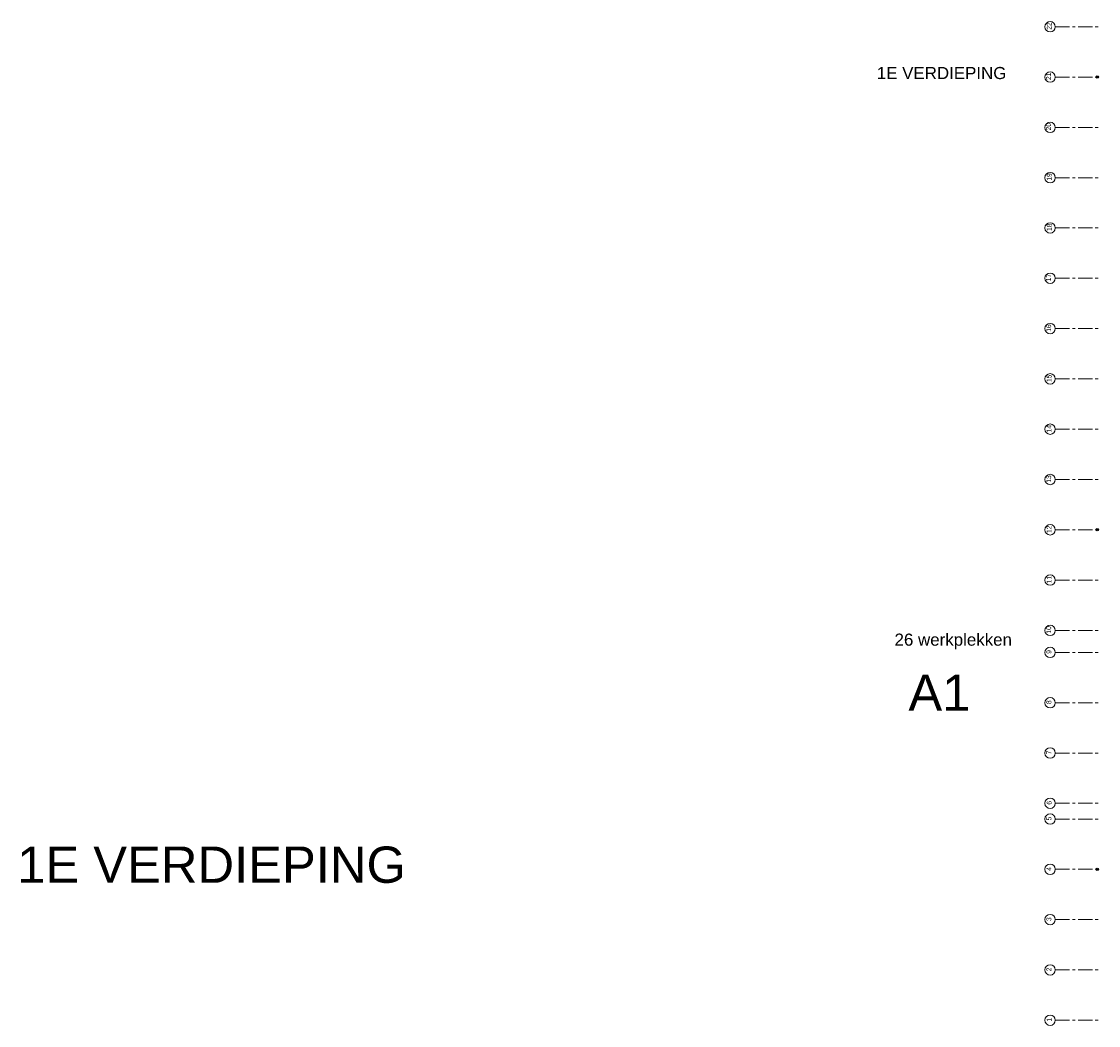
# Model space of a CAD drawing. Header units: millimetres. Extents: x 274611 to 749520, y 175257 to 298905.
# Tile 139 of 251: x 632475 to 670162, y 185806 to 220931. Entities that reach past the tile are written whole.
import ezdxf

# ---------------------------------------------------------------- set-up
doc = ezdxf.new("R2010")
doc.units = ezdxf.units.MM
doc.header["$LTSCALE"] = 400
doc.linetypes.add('CENTER', pattern=[2, 1.25, -0.25, 0.25, -0.25])
doc.layers.add('None', color=7, linetype='Continuous', lineweight=9)
doc.layers.add('plat', color=5, linetype='Continuous')
doc.layers.add('stramien', color=1, linetype='CENTER')
doc.styles.add('Arial', font='arial.ttf', dxfattribs={"height": 211.666667})
doc.styles.add('Arial Narrow', font='ARIALN.TTF', dxfattribs={"height": 222.25})

# ---------------------------------------------------------------- blocks, each defined once
blk = doc.blocks.new('HWA')
at = {"layer": 'None', "color": 92, "linetype": 'Continuous', "lineweight": 25}
blk.add_circle((0, -74), 40, dxfattribs=at)

msp = doc.modelspace()

# ---------------------------------------------------------------- linework, layer by layer
at = {"layer": 'None', "color": 43, "linetype": 'Continuous', "lineweight": 9}
for centre in [(668467.50675, 220748.74408), (668467.50675, 218988.74408), (668467.50675, 217228.74408), (668467.50675, 215468.74408), (668467.50675, 213708.74408), (668467.50675, 211948.74408), (668467.50675, 210188.74408), (668467.50675, 208428.74408), (668467.50675, 206668.74408), (668467.50675, 204908.74408), (668467.50675, 203148.74408), (668467.50675, 201388.74408), (668467.50675, 199628.74408), (668467.50675, 198858.74408), (668467.50675, 197098.74408), (668467.50675, 195338.74408), (668467.50675, 193578.74408), (668467.50675, 193028.74408), (668467.50675, 191268.74408), (668467.50675, 189508.74408), (668467.50675, 187748.74408), (668467.50675, 185988.74408)]:
    msp.add_circle(centre, 182.60642, dxfattribs=at)
at = {"layer": 'stramien', "lineweight": 0}
for p, q in [((668650.11317, 220748.74408), (670150.11317, 220748.74408)), ((668650.11317, 218988.74408), (670150.11317, 218988.74408)), ((668650.11317, 217228.74408), (670150.11317, 217228.74408)), ((668650.11317, 215468.74408), (670150.11317, 215468.74408)), ((668650.11317, 213708.74408), (670150.11317, 213708.74408)), ((668650.11317, 211948.74408), (670150.11317, 211948.74408)), ((668650.11317, 210188.74408), (670150.11317, 210188.74408)), ((668650.11317, 208428.74408), (670150.11317, 208428.74408)), ((668650.11317, 206668.74408), (670150.11317, 206668.74408)), ((668650.11317, 204908.74408), (670150.11317, 204908.74408)), ((668650.11317, 203148.74408), (670150.11317, 203148.74408)), ((668650.11317, 201388.74408), (670150.11317, 201388.74408)), ((668650.11317, 199628.74408), (670150.11317, 199628.74408)), ((668650.11317, 198858.74408), (670150.11317, 198858.74408)), ((668650.11317, 197098.74408), (670150.11317, 197098.74408)), ((668650.11317, 195338.74408), (670150.11317, 195338.74408)), ((668650.11317, 193578.74408), (670150.11317, 193578.74408)), ((668650.11317, 193028.74408), (670150.11317, 193028.74408)), ((668650.11317, 191268.74408), (670150.11317, 191268.74408)), ((668650.11317, 189508.74408), (670150.11317, 189508.74408)), ((668650.11317, 187748.74408), (670150.11317, 187748.74408)), ((668650.11317, 185988.74408), (670150.11317, 185988.74408))]:
    msp.add_line(p, q, dxfattribs=at)

# ---------------------------------------------------------------- block references
at = {"layer": 'None', "color": 7, "rotation": 270}
for p in [(670196.28989, 218988.74408), (670196.28989, 203148.74408), (670195.23053, 191268.74408)]:
    msp.add_blockref('HWA', p, dxfattribs=at)

# ---------------------------------------------------------------- texts
at = {"layer": 'None', "color": 8, "attachment_point": 1, "rotation": 90, "style": 'Arial Narrow'}
for s, insert, char_height in [('22', (668354.74916, 220644.74176), 169.333333), ('21', (668330.49767, 218884.74176), 169.333333), ('20', (668330.49767, 217124.74176), 169.333333), ('19', (668354.74916, 215364.74176), 169.333333), ('18', (668354.74916, 213604.74176), 169.333333), ('17', (668330.49767, 211844.74176), 169.333333), ('16', (668336.30707, 210077.62052), 169.333333), ('15', (668348.93976, 208317.62052), 169.333333), ('14', (668348.93976, 206557.62052), 169.333333), ('13', (668336.30707, 204797.62052), 169.333333), ('12', (668348.93976, 203037.62052), 169.333333), ('11', (668348.93976, 201277.62052), 169.333333), ('10', (668336.30707, 199517.62052), 169.333333), ('9', (668342.62342, 198810.06074), 169.33333), ('8', (668342.62342, 197050.06074), 169.33333), ('7', (668342.62342, 195290.06074), 169.33333), ('6', (668354.74916, 193532.16784), 169.33333), ('5', (668342.62342, 192980.06074), 169.33333), ('4', (668342.62342, 191220.06074), 169.33333), ('3', (668342.62342, 189460.06074), 169.33333), ('2\\P', (668342.62342, 187700.06074), 169.33333), ('1', (668354.74916, 185942.16784), 169.33333)]:
    msp.add_mtext(s, dxfattribs=dict(at, insert=insert, char_height=char_height))
at = {"layer": 'plat', "attachment_point": 1, "style": 'Arial'}
for s, insert, char_height in [('1E VERDIEPING', (662405.60289, 219341.47928), 423.3333333), ('26 werkplekken', (663025.87613, 199516.77884), 423.3333333), ('A1', (663510.74985, 198084.9749), 1270), ('1E VERDIEPING', (632322.40661, 192066.51886), 1270)]:
    msp.add_mtext(s, dxfattribs=dict(at, insert=insert, char_height=char_height))

doc.saveas('drawing.dxf')
